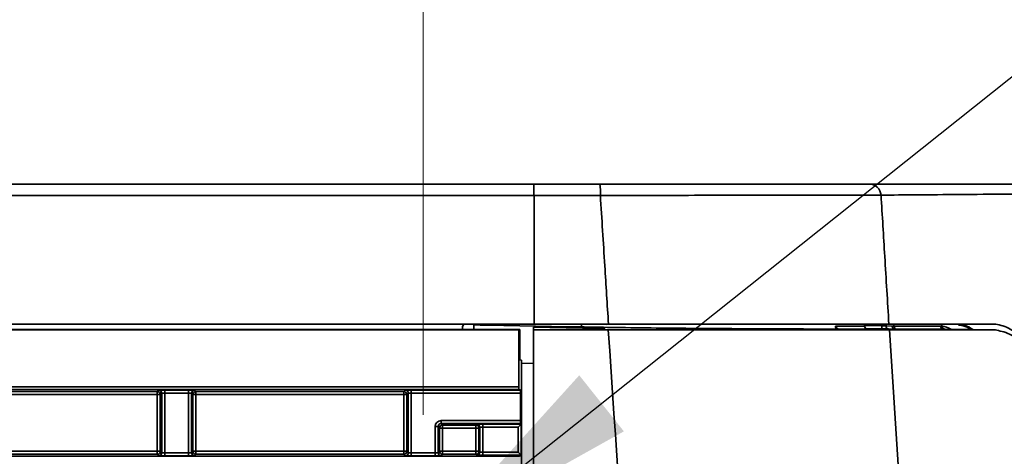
# Model space of a CAD drawing. Header units: millimetres. Extents: x 0 to 1118, y 0 to 864.
# Tile 82 of 250: x 202 to 223, y 499 to 508. Entities that reach past the tile are written whole.
import ezdxf

# ---------------------------------------------------------------- set-up
doc = ezdxf.new("R2010")
doc.units = ezdxf.units.MM
doc.styles.add('SLDTEXTSTYLE0', font='TXT', dxfattribs={"width": 0.605})
doc.dimstyles.new('SLDDIMSTYLE0', dxfattribs={"dimtxt": 0.18, "dimasz": 4.572, "dimexe": 0, "dimexo": 0.0625, "dimgap": 0, "dimtad": 0, "dimtih": 1, "dimtoh": 1, "dimdec": 0, "dimrnd": 1e-09, "dimzin": 0, "dimdsep": 46, "dimtxsty": 'Standard', "dimsah": 1, "dimcen": 0.09, "dimadec": 0, "dimazin": 0, "dimtfac": 4.572, "dimtdec": 0, "dimtofl": 0, "dimtmove": 0, "dimatfit": 3, "dimfxl": 1, "dimfrac": 2, "dimtolj": 1, "dimtzin": 0, "dimarcsym": 0})
doc.dimstyles.new('SLDDIMSTYLE3', dxfattribs={"dimtxt": 4.233333, "dimasz": 4.572, "dimexe": 0, "dimexo": 0.0625, "dimgap": 1.058333, "dimtad": 0, "dimtih": 1, "dimtoh": 1, "dimdec": 1, "dimlfac": 4, "dimrnd": 1e-09, "dimzin": 4, "dimdsep": 46, "dimtxsty": 'SLDTEXTSTYLE0', "dimsah": 1, "dimcen": 0.09, "dimadec": 0, "dimazin": 1, "dimtfac": 1, "dimtofl": 0, "dimtmove": 0, "dimatfit": 3, "dimfxl": 1, "dimfrac": 2, "dimtolj": 1, "dimtzin": 12, "dimarcsym": 0})
doc.dimstyles.new('SLDDIMSTYLE5', dxfattribs={"dimtxt": 4.233333, "dimasz": 4.572, "dimexe": 0, "dimexo": 0.0625, "dimgap": 1.058333, "dimtad": 0, "dimtih": 1, "dimtoh": 1, "dimdec": 1, "dimlfac": 4, "dimrnd": 1e-09, "dimzin": 12, "dimdsep": 46, "dimtxsty": 'SLDTEXTSTYLE0', "dimsah": 1, "dimcen": 0.09, "dimadec": 0, "dimazin": 3, "dimtfac": 1, "dimtofl": 0, "dimtmove": 0, "dimatfit": 3, "dimfxl": 1, "dimfrac": 2, "dimtolj": 1, "dimtzin": 12, "dimarcsym": 0})

# ---------------------------------------------------------------- blocks, each defined once
blk = doc.blocks.new('_D_12')
at = {"color": 7, "linetype": 'Continuous', "lineweight": 0}
for p, q in [((156.168, 534.567), (154.713, 534.567)), ((154.713, 534.567), (154.713, 528.07)), ((167.486, 534.567), (168.942, 534.567)), ((168.942, 534.567), (168.942, 528.07)), ((77.298, 503.387), (77.298, 532.919)), ((231.805, 451.829), (231.805, 532.919)), ((77.298, 531.319), (137.737, 531.319)), ((231.805, 531.319), (171.366, 531.319)), ((154.713, 528.07), (156.168, 528.07)), ((168.942, 528.07), (167.486, 528.07))]:
    blk.add_line(p, q, dxfattribs=at)
at = {"color": 7, "linetype": 'Continuous', "lineweight": 18}
for points in [[(77.298, 531.319), (81.87, 530.557), (81.87, 532.081)], [(231.805, 531.319), (227.233, 532.081), (227.233, 530.557)]]:
    blk.add_solid(points, dxfattribs=at)
at = {"color": 7, "linetype": 'Continuous', "lineweight": 18, "char_height": 4.2333, "attachment_point": 1, "style": 'SLDTEXTSTYLE0'}
for s, insert in [('618.0', (138.706, 533.527)), ('24.3', (156.168, 533.527))]:
    blk.add_mtext(s, dxfattribs=dict(at, insert=insert))
blk = doc.blocks.new('_D_15')
at = {"color": 7, "linetype": 'Continuous', "lineweight": 0}
for p, q in [((187.393, 520.31), (185.938, 520.31)), ((185.938, 520.31), (185.938, 513.813)), ((195.478, 520.31), (196.933, 520.31)), ((196.933, 520.31), (196.933, 513.813)), ((148.744, 500.01), (148.744, 518.662)), ((210.844, 500.01), (210.844, 518.662)), ((148.744, 517.061), (160.23, 517.061)), ((210.844, 517.061), (199.357, 517.061)), ((185.938, 513.813), (187.393, 513.813)), ((196.933, 513.813), (195.478, 513.813))]:
    blk.add_line(p, q, dxfattribs=at)
at = {"color": 7, "linetype": 'Continuous', "lineweight": 18}
for points in [[(148.744, 517.061), (153.316, 516.299), (153.316, 517.823)], [(210.844, 517.061), (206.272, 517.823), (206.272, 516.299)]]:
    blk.add_solid(points, dxfattribs=at)
at = {"color": 7, "linetype": 'Continuous', "lineweight": 18, "char_height": 4.2333, "attachment_point": 1, "style": 'SLDTEXTSTYLE0'}
for s, insert in [('2X', (161.199, 519.27)), ('248.4', (169.931, 519.27)), ('9.8', (187.393, 519.27))]:
    blk.add_mtext(s, dxfattribs=dict(at, insert=insert))

msp = doc.modelspace()

# ---------------------------------------------------------------- linework, layer by layer
at = {"color": 7, "linetype": 'Continuous', "lineweight": 35}
for p, q in [((83.548, 504.849), (213.163, 504.849)), ((213.163, 504.849), (214.55, 504.849)), ((213.17, 504.608), (83.548, 504.608)), ((213.17, 504.608), (213.173, 501.912)), ((214.563, 504.608), (213.17, 504.608)), ((83.548, 501.912), (213.173, 501.912)), ((212.875, 501.794), (83.548, 501.794)), ((83.548, 501.787), (212.854, 501.787)), ((211.666, 501.794), (211.669, 501.852)), ((211.906, 501.794), (211.906, 501.892)), ((212.854, 501.787), (212.875, 501.794)), ((212.854, 501.787), (212.854, 500.598)), ((212.875, 501.794), (212.875, 501.162)), ((213.156, 501.844), (213.156, 501.787)), ((213.156, 501.844), (214.533, 501.821)), ((213.156, 445.849), (213.156, 501.787)), ((214.728, 501.787), (213.156, 501.787)), ((213.173, 501.912), (214.733, 501.912)), ((214.221, 501.851), (214.165, 501.852)), ((214.533, 501.845), (214.221, 501.851)), ((214.303, 501.912), (214.69, 501.905)), ((214.533, 501.821), (214.533, 501.845)), ((214.656, 501.824), (214.656, 501.839)), ((219.496, 501.868), (219.51, 501.868)), ((219.51, 501.868), (220.108, 501.868)), ((220.628, 501.787), (219.557, 501.805)), ((220.169, 501.805), (219.571, 501.805)), ((220.108, 501.868), (220.108, 501.912)), ((220.109, 501.868), (220.109, 501.912)), ((220.109, 501.879), (220.472, 501.873)), ((220.472, 501.81), (220.137, 501.816)), ((220.472, 501.873), (220.472, 501.912)), ((220.559, 501.915), (220.559, 501.871)), ((220.559, 501.871), (220.689, 501.869)), ((220.723, 501.912), (220.723, 501.868)), ((220.723, 501.868), (221.705, 501.868)), ((221.766, 501.806), (220.784, 501.805)), ((221.732, 501.867), (221.732, 501.912)), ((222.843, 501.787), (221.766, 501.806)), ((222.858, 501.787), (221.774, 501.805)), ((212.875, 501.162), (212.906, 501.151)), ((212.906, 501.151), (212.906, 501.087)), ((213.156, 501.091), (212.906, 501.087)), ((212.906, 445.862), (212.906, 501.087)), ((83.548, 500.598), (212.854, 500.598)), ((212.857, 500.536), (83.548, 500.536)), ((212.857, 500.536), (212.886, 500.526)), ((200.9, 500.494), (205.263, 500.494)), ((205.263, 500.432), (200.9, 500.432)), ((205.263, 500.494), (205.293, 500.524)), ((205.263, 500.494), (205.263, 500.432)), ((205.263, 499.242), (205.263, 500.432)), ((205.325, 500.432), (205.263, 500.432)), ((205.355, 500.461), (205.325, 500.432)), ((205.325, 500.432), (205.325, 499.242)), ((205.355, 499.212), (205.355, 500.461)), ((205.418, 500.526), (205.92, 500.526)), ((205.418, 500.463), (205.418, 500.526)), ((205.92, 500.463), (205.418, 500.463)), ((205.418, 500.463), (205.418, 499.21)), ((205.92, 500.463), (205.92, 500.526)), ((205.92, 499.21), (205.92, 500.463)), ((205.982, 500.461), (205.982, 499.212)), ((206.012, 500.432), (205.982, 500.461)), ((206.012, 499.242), (206.012, 500.432)), ((206.075, 500.432), (206.012, 500.432)), ((206.045, 500.524), (206.075, 500.494)), ((206.075, 500.494), (210.438, 500.494)), ((206.075, 500.494), (206.075, 500.432)), ((206.075, 500.432), (206.075, 499.242)), ((210.438, 500.432), (206.075, 500.432)), ((210.438, 500.494), (210.468, 500.524)), ((210.438, 500.494), (210.438, 500.432)), ((210.438, 499.242), (210.438, 500.432)), ((210.5, 500.432), (210.438, 500.432)), ((210.53, 500.461), (210.5, 500.432)), ((210.5, 500.432), (210.5, 499.242)), ((210.53, 499.212), (210.53, 500.461)), ((210.593, 500.526), (212.886, 500.526)), ((210.593, 500.463), (210.593, 500.526)), ((212.889, 500.463), (210.593, 500.463)), ((210.593, 500.463), (210.593, 499.21)), ((212.889, 499.886), (212.889, 500.463)), ((211.095, 499.761), (211.157, 499.761)), ((211.095, 499.21), (211.095, 499.761)), ((211.157, 499.761), (211.157, 499.212)), ((211.187, 499.731), (211.157, 499.761)), ((211.187, 499.242), (211.187, 499.731)), ((211.25, 499.731), (211.187, 499.731)), ((211.22, 499.886), (211.22, 499.823)), ((211.22, 499.886), (212.889, 499.886)), ((212.892, 499.823), (211.22, 499.823)), ((211.22, 499.823), (211.25, 499.793)), ((211.25, 499.793), (211.951, 499.793)), ((211.25, 499.731), (211.25, 499.793)), ((211.25, 499.731), (211.25, 499.242)), ((211.951, 499.731), (211.25, 499.731)), ((211.951, 499.793), (211.968, 499.81)), ((211.951, 499.731), (211.951, 499.793)), ((212.014, 499.731), (211.951, 499.731)), ((211.951, 499.242), (211.951, 499.731)), ((212.03, 499.747), (212.014, 499.731)), ((212.014, 499.731), (212.014, 499.242)), ((212.03, 499.225), (212.03, 499.747)), ((212.093, 499.812), (212.9, 499.812)), ((212.093, 499.749), (212.093, 499.812)), ((212.837, 499.749), (212.093, 499.749)), ((212.093, 499.749), (212.093, 499.223)), ((212.9, 499.812), (212.837, 499.749)), ((212.837, 499.223), (212.837, 499.749)), ((212.892, 499.823), (212.906, 499.819)), ((212.9, 499.812), (212.905, 499.817)), ((212.9, 499.812), (212.9, 499.161)), ((212.905, 499.155), (212.905, 499.817)), ((185.124, 499.138), (212.857, 499.138)), ((200.9, 499.242), (205.263, 499.242)), ((205.263, 499.179), (200.9, 499.179)), ((205.263, 499.179), (205.263, 499.242)), ((205.263, 499.242), (205.325, 499.242)), ((205.293, 499.15), (205.263, 499.179)), ((205.325, 499.242), (205.355, 499.212)), ((205.418, 499.21), (205.418, 499.147)), ((205.418, 499.21), (205.92, 499.21)), ((205.92, 499.147), (205.418, 499.147)), ((205.92, 499.147), (205.92, 499.21)), ((205.982, 499.212), (206.012, 499.242)), ((206.012, 499.242), (206.075, 499.242)), ((206.075, 499.179), (206.045, 499.15)), ((206.075, 499.179), (206.075, 499.242)), ((206.075, 499.242), (210.438, 499.242)), ((210.438, 499.179), (206.075, 499.179)), ((210.438, 499.179), (210.438, 499.242)), ((210.438, 499.242), (210.5, 499.242)), ((210.468, 499.15), (210.438, 499.179)), ((210.5, 499.242), (210.53, 499.212)), ((210.593, 499.21), (210.593, 499.147)), ((210.593, 499.21), (211.095, 499.21)), ((211.095, 499.147), (210.593, 499.147)), ((211.095, 499.147), (211.095, 499.21)), ((211.157, 499.212), (211.187, 499.242)), ((211.187, 499.242), (211.25, 499.242)), ((211.25, 499.179), (211.22, 499.15)), ((211.25, 499.242), (211.25, 499.179)), ((211.25, 499.242), (211.951, 499.242)), ((211.951, 499.179), (211.25, 499.179)), ((211.951, 499.179), (211.951, 499.242)), ((211.951, 499.242), (212.014, 499.242)), ((211.968, 499.163), (211.951, 499.179)), ((212.014, 499.242), (212.03, 499.225)), ((212.093, 499.161), (212.093, 499.223)), ((212.093, 499.223), (212.837, 499.223)), ((212.9, 499.161), (212.093, 499.161)), ((212.9, 499.161), (212.837, 499.223)), ((212.906, 499.154), (212.857, 499.138)), ((212.9, 499.161), (212.905, 499.155))]:
    msp.add_line(p, q, dxfattribs=at)
at = {"color": 7, "linetype": 'Continuous', "lineweight": 35, "flags": 128}
for points in [[(214.165, 501.852), (214.04, 501.854), (213.54, 501.863), (212.54, 501.881), (212.041, 501.89), (211.906, 501.892)], [(220.732, 501.806), (220.645, 501.807), (220.603, 501.808)]]:
    msp.add_lwpolyline(points, dxfattribs=at)
at = {"color": 7, "linetype": 'Continuous', "lineweight": 35}
for centre, radius, start, end in [((213.414, 504.667), 1.15, 357.0709, 9.1333), ((220.205, 504.6), 0.249, 3.6132, 89.8724), ((211.732, 501.849), 0.0625, 90, 177), ((219.558, 501.868), 0.0622, 179.757, 268.7417), ((219.572, 501.868), 0.0623, 179.8366, 268.8217), ((220.17, 501.868), 0.0623, 179.7745, 268.7535), ((221.373, 501.841), 0.901, 178.0132, 181.9868), ((220.614, 501.863), 0.0558, 171.7943, 257.9832), ((220.744, 501.861), 0.0558, 171.7947, 257.9829), ((220.785, 501.868), 0.0622, 179.718, 268.6911), ((221.767, 501.868), 0.0621, 179.6458, 268.6109), ((221.794, 501.867), 0.062, 179.5493, 268.7047), ((205.263, 500.432), 0.0625, 0.0204, 89.9796), ((205.293, 500.461), 0.0625, 0.0204, 89.9796), ((206.045, 500.461), 0.0625, 90.0204, 179.9796), ((206.075, 500.432), 0.0625, 90.0204, 179.9796), ((210.438, 500.432), 0.0625, 0.0204, 89.9796), ((210.468, 500.461), 0.0625, 0.0204, 89.9796), ((211.25, 499.731), 0.0625, 90.0204, 179.9796), ((211.951, 499.731), 0.0625, 0.0204, 89.9796), ((211.968, 499.747), 0.0625, 0.0204, 89.9796), ((205.263, 499.242), 0.0625, 270.0204, 359.9796), ((205.293, 499.212), 0.0625, 270.0204, 359.9796), ((206.045, 499.212), 0.0625, 180.0204, 269.9796), ((206.075, 499.242), 0.0625, 180.0204, 269.9796), ((210.438, 499.242), 0.0625, 270.0204, 359.9796), ((210.468, 499.212), 0.0625, 270.0204, 359.9796), ((211.22, 499.212), 0.0625, 180.0204, 269.9796), ((211.25, 499.242), 0.0625, 180.0204, 269.9796), ((211.951, 499.242), 0.0625, 270.0204, 359.9796), ((211.968, 499.225), 0.0625, 270.0204, 359.9796)]:
    msp.add_arc(centre, radius, start, end, dxfattribs=at)
for centre, major_axis, ratio, start_param, end_param in [((213.163, 504.599), (0, 0.25), 0.026186, 4.747296, 6.283185), ((212.857, 500.598), (0, 0.0625), 0.052408, 1.570796, 3.124139), ((205.418, 500.524), (0.125, 0), 0.017455, 1.570796, 3.124139), ((205.418, 500.461), (0.0625, 0), 0.03491, 1.570796, 3.124139), ((205.92, 500.524), (0.125, 0), 0.017455, 0.017453, 1.570796), ((205.92, 500.461), (0.0625, 0), 0.03491, 0.017453, 1.570796), ((210.593, 500.524), (0.125, 0), 0.017455, 1.570796, 3.124139), ((210.593, 500.461), (0.0625, 0), 0.03491, 1.570796, 3.124139), ((212.886, 500.463), (0, 0.0625), 0.052408, 4.712389, 6.265732), ((211.22, 499.761), (0.0884, -0.0884), 0.999695, 2.356347, 3.926839), ((211.22, 499.761), (-0.0442, 0.0442), 0.999087, 5.497939, 7.068431), ((212.093, 499.81), (0.125, 0), 0.017455, 1.570796, 3.124139), ((212.093, 499.747), (0.0625, 0), 0.03491, 1.570796, 3.124139), ((212.892, 499.886), (0, 0.0625), 0.052408, 1.570796, 3.124139), ((205.418, 499.15), (0.125, 0), 0.017455, 3.159046, 4.712389), ((205.418, 499.212), (0.0625, 0), 0.03491, 3.159046, 4.712389), ((205.92, 499.212), (0.0625, 0), 0.03491, 4.712389, 6.265732), ((205.92, 499.15), (0.125, 0), 0.017455, 4.712389, 6.265732), ((210.593, 499.15), (0.125, 0), 0.017455, 3.159046, 4.712389), ((210.593, 499.212), (0.0625, 0), 0.03491, 3.159046, 4.712389), ((211.095, 499.212), (0.0625, 0), 0.03491, 4.712389, 6.265732), ((211.095, 499.15), (0.125, 0), 0.017455, 4.712389, 6.265732), ((212.093, 499.163), (0.125, 0), 0.017455, 3.159046, 4.712389), ((212.093, 499.225), (0.0625, 0), 0.03491, 3.159046, 4.712389)]:
    msp.add_ellipse(centre, major_axis=major_axis, ratio=ratio, start_param=start_param, end_param=end_param, dxfattribs=at)
for points, knots in [([(214.55, 504.849), (214.693, 504.849), (215.172, 504.849), (215.975, 504.849), (216.919, 504.849), (217.785, 504.849), (218.552, 504.849), (219.196, 504.849), (219.699, 504.849), (220.056, 504.849), (220.155, 504.849), (220.205, 504.849)], [0, 0, 0, 0, 0.050704, 0.169482, 0.288258, 0.406876, 0.525492, 0.64412, 0.762747, 0.881373, 1, 1, 1, 1]), ([(220.205, 504.849), (220.454, 504.849), (220.951, 504.849), (221.896, 504.849), (222.934, 504.849), (224.04, 504.849), (225.123, 504.849), (226.07, 504.849), (226.804, 504.849), (227.179, 504.849), (227.304, 504.849), (227.28, 504.849), (227.276, 504.849)], [0, 0, 0, 0, 0.116339, 0.232695, 0.349049, 0.465481, 0.581911, 0.698325, 0.806749, 0.915155, 0.988054, 1, 1, 1, 1]), ([(227.493, 504.678), (227.488, 504.678), (227.478, 504.678), (227.193, 504.675), (226.811, 504.671), (226.366, 504.666), (225.792, 504.66), (225.077, 504.654), (224.112, 504.645), (223.095, 504.637), (222.087, 504.629), (221.176, 504.622), (220.694, 504.618), (220.454, 504.616)], [0, 0, 0, 0, 0.082911, 0.155942, 0.228993, 0.302036, 0.351127, 0.44931, 0.547508, 0.660596, 0.773681, 0.886842, 1, 1, 1, 1]), ([(220.454, 504.616), (220.402, 504.616), (220.298, 504.617), (219.926, 504.617), (219.402, 504.617), (218.732, 504.616), (217.932, 504.615), (217.03, 504.613), (216.047, 504.611), (215.211, 504.609), (214.712, 504.608), (214.563, 504.608)], [0, 0, 0, 0, 0.118631, 0.237261, 0.355893, 0.474526, 0.593143, 0.71176, 0.83053, 0.949301, 1, 1, 1, 1]), ([(214.733, 501.912), (214.707, 502.319), (214.65, 503.218), (214.594, 504.117), (214.563, 504.608)], [0, 0, 0, 0, 0.453346, 1, 1, 1, 1]), ([(220.454, 504.616), (220.48, 504.187), (220.535, 503.285), (220.59, 502.384), (220.619, 501.912)], [0, 0, 0, 0, 0.475767, 1, 1, 1, 1]), ([(211.906, 501.892), (211.906, 501.893), (211.906, 501.896), (211.906, 501.904), (211.906, 501.911), (211.906, 501.912)], [0, 0, 0, 0, 0.463189, 0.926376, 1, 1, 1, 1]), ([(214.165, 501.914), (214.165, 501.908), (214.165, 501.894), (214.165, 501.874), (214.165, 501.861), (214.165, 501.854), (214.165, 501.852), (214.165, 501.852)], [0, 0, 0, 0, 0.20319, 0.437363, 0.702407, 0.847299, 1, 1, 1, 1]), ([(219.557, 501.805), (219.557, 501.805), (219.519, 501.806), (219.393, 501.806), (219.064, 501.807), (218.601, 501.809), (218.021, 501.811), (217.337, 501.815), (216.571, 501.82), (215.742, 501.828), (214.948, 501.839), (214.438, 501.847), (214.221, 501.851)], [0, 0, 0, 0, 0.000002, 0.114339, 0.228661, 0.342977, 0.45727, 0.571441, 0.685594, 0.800144, 0.914684, 1, 1, 1, 1]), ([(214.533, 501.845), (214.547, 501.845), (214.576, 501.844), (214.613, 501.843), (214.64, 501.842), (214.654, 501.84), (214.656, 501.84), (214.656, 501.839)], [0, 0, 0, 0, 0.217089, 0.434176, 0.651335, 0.868561, 1, 1, 1, 1]), ([(214.656, 501.824), (214.655, 501.824), (214.652, 501.823), (214.631, 501.821), (214.599, 501.82), (214.564, 501.82), (214.542, 501.821), (214.533, 501.821)], [0, 0, 0, 0, 0.2172825, 0.4345705, 0.6517123, 0.8686251, 1, 1, 1, 1]), ([(215.765, 445.849), (215.879, 448.169), (216.107, 452.809), (216.306, 459.779), (216.362, 466.754), (216.266, 473.747), (216.018, 480.751), (215.528, 490.104), (215.048, 497.113), (214.728, 501.787)], [0, 0, 0, 0, 0.124456, 0.248909, 0.373545, 0.498182, 0.623596, 0.749015, 1, 1, 1, 1]), ([(214.728, 501.787), (215.079, 501.787), (215.782, 501.787), (216.795, 501.787), (217.739, 501.787), (218.59, 501.787), (219.319, 501.787), (219.911, 501.787), (220.341, 501.787), (220.553, 501.787), (220.613, 501.787), (220.628, 501.787)], [0, 0, 0, 0, 0.119899, 0.239798, 0.359703, 0.479607, 0.59939, 0.719172, 0.838696, 0.95822, 1, 1, 1, 1]), ([(220.619, 501.912), (220.564, 501.912), (220.454, 501.912), (220.073, 501.912), (219.541, 501.912), (218.863, 501.912), (218.058, 501.912), (217.15, 501.912), (216.164, 501.912), (215.344, 501.912), (214.864, 501.912), (214.733, 501.912)], [0, 0, 0, 0, 0.119384, 0.238767, 0.358152, 0.477537, 0.596915, 0.716294, 0.835842, 0.955392, 1, 1, 1, 1]), ([(219.571, 501.805), (219.567, 501.805), (219.562, 501.805), (219.557, 501.805), (219.557, 501.805)], [0, 0, 0, 0, 0.99987, 1, 1, 1, 1]), ([(220.108, 501.868), (220.109, 501.868), (220.11, 501.868), (220.109, 501.868), (220.109, 501.868)], [0, 0, 0, 0, 0.864205, 1, 1, 1, 1]), ([(220.168, 501.806), (220.168, 501.806), (220.168, 501.806), (220.166, 501.806), (220.164, 501.806), (220.158, 501.807), (220.148, 501.809), (220.134, 501.817), (220.121, 501.829), (220.111, 501.848), (220.11, 501.861), (220.109, 501.868)], [0, 0, 0, 0, 0.0465555, 0.0737018, 0.098084, 0.1345065, 0.262781, 0.3995219, 0.5957902, 0.8029634, 1, 1, 1, 1]), ([(220.168, 501.806), (220.169, 501.805), (220.171, 501.805), (220.17, 501.805), (220.169, 501.805)], [0, 0, 0, 0, 0.449467, 1, 1, 1, 1]), ([(220.472, 501.873), (220.476, 501.873), (220.494, 501.872), (220.527, 501.871), (220.548, 501.871), (220.559, 501.871)], [0, 0, 0, 0, 0.133987, 0.567005, 1, 1, 1, 1]), ([(220.603, 501.808), (220.586, 501.808), (220.554, 501.809), (220.506, 501.81), (220.478, 501.81), (220.472, 501.81)], [0, 0, 0, 0, 0.433011, 0.86602, 1, 1, 1, 1]), ([(222.826, 501.912), (222.406, 501.912), (221.565, 501.912), (220.935, 501.912), (220.619, 501.912)], [0, 0, 0, 0, 0.499849, 1, 1, 1, 1]), ([(220.628, 501.787), (220.934, 497.141), (221.393, 490.17), (221.852, 480.867), (222.085, 473.877), (222.178, 466.878), (222.127, 459.868), (221.943, 452.858), (221.727, 448.185), (221.619, 445.849)], [0, 0, 0, 0, 0.249521, 0.374327, 0.49913, 0.62425, 0.749371, 0.874684, 1, 1, 1, 1]), ([(220.628, 501.787), (220.945, 501.787), (221.578, 501.787), (222.421, 501.787), (222.843, 501.787)], [0, 0, 0, 0, 0.499817, 1, 1, 1, 1]), ([(220.689, 501.869), (220.697, 501.868), (220.714, 501.868), (220.72, 501.868), (220.723, 501.868)], [0, 0, 0, 0, 0.466965, 1, 1, 1, 1]), ([(220.784, 501.805), (220.779, 501.805), (220.77, 501.806), (220.744, 501.806), (220.732, 501.806)], [0, 0, 0, 0, 0.533045, 1, 1, 1, 1]), ([(221.705, 501.868), (221.714, 501.868), (221.723, 501.868), (221.732, 501.867), (221.732, 501.867)], [0, 0, 0, 0, 0.999913, 1, 1, 1, 1]), ([(221.732, 501.867), (221.732, 501.867), (221.792, 501.864), (221.857, 501.833), (221.922, 501.803)], [0, 0, 0, 0, 0.000013, 1, 1, 1, 1]), ([(222.08, 501.89), (222.112, 501.889), (222.188, 501.886), (222.288, 501.829), (222.346, 501.795)], [0, 0, 0, 0, 0.414029, 1, 1, 1, 1]), ([(222.171, 501.879), (222.215, 501.876), (222.281, 501.87), (222.356, 501.813), (222.381, 501.795)], [0, 0, 0, 0, 0.669338, 1, 1, 1, 1]), ([(226.247, 496.42), (226.092, 496.782), (225.782, 497.506), (225.335, 498.479), (224.904, 499.359), (224.497, 500.118), (224.118, 500.747), (223.763, 501.25), (223.431, 501.619), (223.114, 501.864), (222.924, 501.896), (222.826, 501.912)], [0, 0, 0, 0, 0.108502, 0.217001, 0.328588, 0.440172, 0.548707, 0.65724, 0.769086, 0.88093, 1, 1, 1, 1]), ([(222.843, 501.787), (222.944, 501.77), (223.146, 501.735), (223.474, 501.471), (223.811, 501.084), (224.158, 500.586), (224.532, 499.962), (224.996, 499.091), (225.561, 497.923), (226.018, 496.865), (226.248, 496.332)], [0, 0, 0, 0, 0.122687, 0.246563, 0.352618, 0.458675, 0.567783, 0.676892, 0.837232, 1, 1, 1, 1])]:
    msp.add_open_spline(points, degree=3, knots=knots, dxfattribs=at)

# ---------------------------------------------------------------- dimensions: what is measured, and where the dimension line sits
at = {"color": 7, "linetype": 'Continuous', "lineweight": 18}
dim = msp.add_linear_dim(base=(231.805, 531.319), p1=(77.298, 501.787), p2=(231.805, 450.229), dimstyle='SLDDIMSTYLE3', dxfattribs=at)
dim.commit()
dim.dimension.update_dxf_attribs({"geometry": '_D_12', "text_midpoint": (154.551, 531.319), "dimtype": 160})
dim = msp.add_linear_dim(base=(210.844, 517.061), p1=(148.744, 498.409), p2=(210.844, 498.409), text='2X <>', dimstyle='SLDDIMSTYLE5', dxfattribs=at)
dim.commit()
dim.dimension.update_dxf_attribs({"geometry": '_D_15', "text_midpoint": (179.794, 517.061), "dimtype": 160})

# ---------------------------------------------------------------- leaders
at = {"color": 7, "linetype": 'Continuous', "lineweight": 0}
msp.add_leader([(211.011, 497.401), (240.806, 521.122), (243.981, 521.122)], dimstyle='SLDDIMSTYLE0', dxfattribs=at)

doc.saveas('drawing.dxf')
